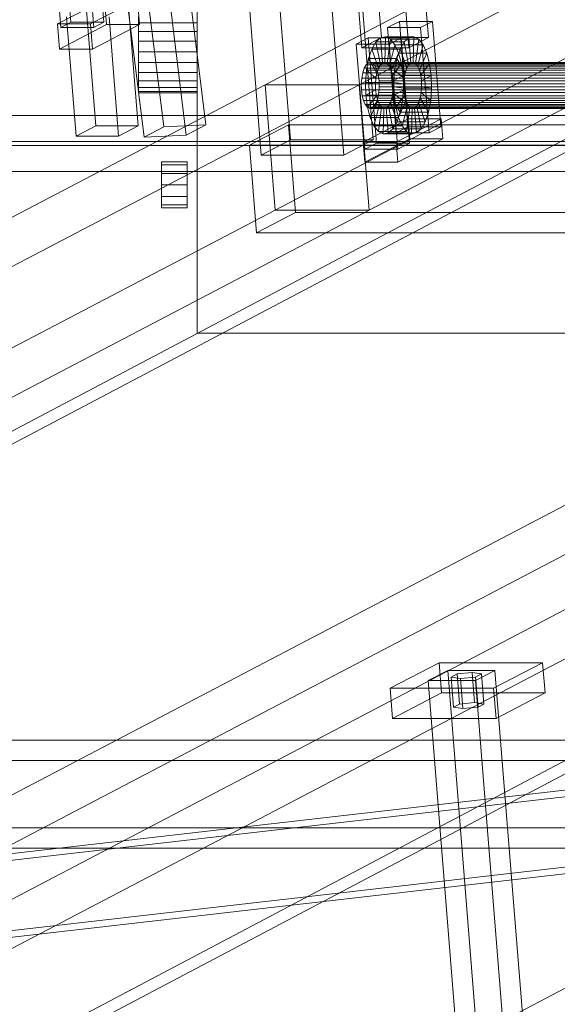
# Model space of a CAD drawing. Header units: millimetres. Extents: x -4738 to 65662, y -68080 to 6847.
# Tile 64 of 256: x -2279 to -2069, y -34942 to -34557. Entities that reach past the tile are written whole.
import ezdxf

# ---------------------------------------------------------------- set-up
doc = ezdxf.new("R2010")
doc.units = ezdxf.units.MM
for name, color, linetype, lineweight in [('COTAS_O', 1, 'Continuous', 0), ('frontal_C10', 7, 'Continuous', 0), ('frontal_dosificador', 7, 'Continuous', 0)]:
    doc.layers.add(name, color=color, linetype=linetype, lineweight=lineweight)
doc.dimstyles.new('R19_100', dxfattribs={"dimtxt": 250, "dimasz": 150, "dimexe": 150, "dimexo": 80, "dimgap": 100, "dimtad": 1, "dimtih": 1, "dimtoh": 1, "dimdsep": 46, "dimcen": 0.09, "dimadec": 0, "dimazin": 0, "dimtfac": 1, "dimtdec": 4, "dimtofl": 0, "dimtmove": 0, "dimatfit": 3, "dimfxl": 1, "dimtolj": 1, "dimtzin": 0, "dimarcsym": 0})

# ---------------------------------------------------------------- blocks, each defined once
blk = doc.blocks.new('DIM_R30_50')
at = {"layer": 'COTAS_O'}
for p, q in [((-1850, -34900), (-1850, -35600)), ((-150, -34900), (-150, -35600)), ((-1850, -35600), (-1700, -35555)), ((-150, -35600), (-300, -35555)), ((-150, -35600), (-1850, -35600)), ((-1850, -35600), (-1700, -35645)), ((-150, -35600), (-300, -35645))]:
    blk.add_line(p, q, dxfattribs=at)
blk.add_text('1700 O', height=250, rotation=180, dxfattribs=at).set_placement((-1000, -35700))

msp = doc.modelspace()

# ---------------------------------------------------------------- linework, layer by layer
at = {"layer": 'frontal_C10'}
for p, q in [((-4449.639, -35862.156), (-440.917, -33746.29)), ((19.331, -33746.29), (-3989.39, -35862.156)), ((-440.523, -33751.187), (-4449.244, -35867.053)), ((-3988.995, -35867.053), (19.726, -33751.187)), ((-1724.153, -34342.312), (-2183.533, -34582.885)), ((-2146.713, -34582.885), (-1687.333, -34342.312)), ((-2179.616, -34631.87), (-1720.236, -34391.297)), ((-2142.796, -34631.87), (-1683.416, -34391.297)), ((-2188.415, -34418.227), (-2173.531, -34604.37)), ((-2141.313, -34604.37), (-2156.197, -34418.227)), ((-2149.705, -34418.867), (-2138.066, -34564.429)), ((-2119.656, -34564.429), (-2131.295, -34418.867)), ((-2185.015, -34610.384), (-2199.899, -34424.242)), ((-2152.798, -34610.384), (-2167.682, -34424.242)), ((-2145.723, -34568.439), (-2157.362, -34422.876)), ((-2138.952, -34422.876), (-2127.313, -34568.439)), ((-2263.3, -34560.434), (-2267.06, -34513.409)), ((-2263.232, -34511.404), (-2259.472, -34558.43)), ((-2254.173, -34513.409), (-2250.413, -34560.434)), ((-2246.585, -34558.43), (-2250.345, -34511.404)), ((-2230.638, -34538.474), (-2223.133, -34599.301)), ((-2206.647, -34598.488), (-2214.152, -34537.66)), ((-2230.79, -34603.312), (-2238.295, -34542.484)), ((-2214.303, -34602.498), (-2221.808, -34541.67)), ((-2246.23, -34549.453), (-2264.605, -34559.076)), ((-2253.43, -34552.26), (-2249.702, -34598.894)), ((-2251.718, -34559.076), (-2233.343, -34549.453)), ((-2246.23, -34549.453), (-2245.447, -34559.25)), ((-2233.133, -34598.894), (-2236.861, -34552.26)), ((-2232.56, -34559.25), (-2233.343, -34549.453)), ((-2257.358, -34602.903), (-2261.087, -34556.27)), ((-2240.789, -34602.903), (-2244.518, -34556.27)), ((-2264.605, -34559.076), (-2251.718, -34559.076)), ((-2263.822, -34568.873), (-2264.605, -34559.076)), ((-2263.822, -34568.873), (-2245.447, -34559.25)), ((-2263.3, -34560.434), (-2259.472, -34558.43)), ((-2250.413, -34560.434), (-2263.3, -34560.434)), ((-2259.472, -34558.43), (-2246.585, -34558.43)), ((-2251.718, -34559.076), (-2250.935, -34568.873)), ((-2232.56, -34559.25), (-2250.935, -34568.873)), ((-2246.585, -34558.43), (-2250.413, -34560.434)), ((-2245.447, -34559.25), (-2232.56, -34559.25)), ((-2131.024, -34558.105), (-2135.618, -34560.51)), ((-2135.618, -34560.51), (-2122.731, -34560.51)), ((-2132.328, -34601.658), (-2135.618, -34560.51)), ((-2118.137, -34558.105), (-2131.024, -34558.105)), ((-2131.024, -34558.105), (-2127.734, -34599.252)), ((-2122.731, -34560.51), (-2118.137, -34558.105)), ((-2122.731, -34560.51), (-2119.441, -34601.658)), ((-2114.847, -34599.252), (-2118.137, -34558.105)), ((-2143.274, -34564.52), (-2147.868, -34566.926)), ((-2145.723, -34568.439), (-2138.066, -34564.429)), ((-2130.387, -34564.52), (-2143.274, -34564.52)), ((-2143.274, -34564.52), (-2139.984, -34605.667)), ((-2138.369, -34564.474), (-2140.201, -34566.095)), ((-2136.436, -34564.123), (-2138.369, -34564.474)), ((-2138.369, -34564.474), (-2137.586, -34574.271)), ((-2127.323, -34564.474), (-2138.369, -34564.474)), ((-2138.066, -34564.429), (-2119.656, -34564.429)), ((-2136.436, -34564.123), (-2136.67, -34574.105)), ((-2134.533, -34565.064), (-2136.436, -34564.123)), ((-2125.39, -34564.123), (-2136.436, -34564.123)), ((-2134.981, -34566.926), (-2130.387, -34564.52)), ((-2127.097, -34605.667), (-2130.387, -34564.52)), ((-2129.155, -34566.095), (-2127.323, -34564.474)), ((-2127.323, -34564.474), (-2125.39, -34564.123)), ((-2126.54, -34574.271), (-2127.323, -34564.474)), ((-2119.656, -34564.429), (-2127.313, -34568.439)), ((-2125.624, -34574.105), (-2125.39, -34564.123)), ((-2125.39, -34564.123), (-2123.487, -34565.064)), ((-2147.868, -34566.926), (-2134.981, -34566.926)), ((-2144.578, -34608.073), (-2147.868, -34566.926)), ((-2140.201, -34566.095), (-2141.806, -34568.873)), ((-2140.201, -34566.095), (-2138.453, -34575.039)), ((-2129.155, -34566.095), (-2140.201, -34566.095)), ((-2134.533, -34565.064), (-2135.769, -34574.551)), ((-2134.981, -34566.926), (-2131.691, -34608.073)), ((-2132.79, -34567.233), (-2134.943, -34575.578)), ((-2132.79, -34567.233), (-2134.533, -34565.064)), ((-2123.487, -34565.064), (-2134.533, -34565.064)), ((-2131.326, -34570.483), (-2132.79, -34567.233)), ((-2121.744, -34567.233), (-2132.79, -34567.233)), ((-2130.76, -34568.873), (-2129.155, -34566.095)), ((-2127.407, -34575.039), (-2129.155, -34566.095)), ((-2124.723, -34574.551), (-2123.487, -34565.064)), ((-2123.897, -34575.578), (-2121.744, -34567.233)), ((-2123.487, -34565.064), (-2121.744, -34567.233)), ((-2121.744, -34567.233), (-2120.28, -34570.483)), ((-2250.935, -34568.873), (-2263.822, -34568.873)), ((-2127.313, -34568.439), (-2145.723, -34568.439)), ((-2141.806, -34568.873), (-2143.076, -34572.62)), ((-2141.806, -34568.873), (-2139.214, -34576.355)), ((-2130.76, -34568.873), (-2141.806, -34568.873)), ((-2131.326, -34570.483), (-2134.249, -34577.117)), ((-2132.03, -34572.62), (-2130.76, -34568.873)), ((-2130.24, -34574.592), (-2131.326, -34570.483)), ((-2120.28, -34570.483), (-2131.326, -34570.483)), ((-2128.168, -34576.355), (-2130.76, -34568.873)), ((-2123.203, -34577.117), (-2120.28, -34570.483)), ((-2120.28, -34570.483), (-2119.194, -34574.592)), ((-2143.976, -34575.039), (-2144.737, -34576.355)), ((-2143.109, -34574.271), (-2143.976, -34575.039)), ((-1333.939, -34575.039), (-2143.976, -34575.039)), ((-2143.076, -34572.62), (-2143.924, -34577.08)), ((-2142.193, -34574.105), (-2143.109, -34574.271)), ((-1333.071, -34574.271), (-2143.109, -34574.271)), ((-2143.076, -34572.62), (-2139.815, -34578.13)), ((-2132.03, -34572.62), (-2143.076, -34572.62)), ((-2141.292, -34574.551), (-2142.193, -34574.105)), ((-1332.155, -34574.105), (-2142.193, -34574.105)), ((-2140.466, -34575.578), (-2141.292, -34574.551)), ((-1331.254, -34574.551), (-2141.292, -34574.551)), ((-2139.772, -34577.117), (-2140.466, -34575.578)), ((-1330.428, -34575.578), (-2140.466, -34575.578)), ((-2139.214, -34576.355), (-2138.453, -34575.039)), ((-2138.453, -34575.039), (-2137.586, -34574.271)), ((-2138.453, -34575.039), (-2127.407, -34575.039)), ((-2137.586, -34574.271), (-2136.67, -34574.105)), ((-2137.586, -34574.271), (-2126.54, -34574.271)), ((-2136.67, -34574.105), (-2135.769, -34574.551)), ((-2136.67, -34574.105), (-2125.624, -34574.105)), ((-2135.769, -34574.551), (-2134.943, -34575.578)), ((-2135.769, -34574.551), (-2124.723, -34574.551)), ((-2134.943, -34575.578), (-2134.249, -34577.117)), ((-2134.943, -34575.578), (-2123.897, -34575.578)), ((-2130.24, -34574.592), (-2133.735, -34579.064)), ((-2132.878, -34577.08), (-2132.03, -34572.62)), ((-2128.769, -34578.13), (-2132.03, -34572.62)), ((-2129.607, -34579.28), (-2130.24, -34574.592)), ((-2119.194, -34574.592), (-2130.24, -34574.592)), ((-2127.407, -34575.039), (-2128.168, -34576.355)), ((-2126.54, -34574.271), (-2127.407, -34575.039)), ((-2125.624, -34574.105), (-2126.54, -34574.271)), ((-2124.723, -34574.551), (-2125.624, -34574.105)), ((-2123.897, -34575.578), (-2124.723, -34574.551)), ((-2123.203, -34577.117), (-2123.897, -34575.578)), ((-2122.689, -34579.064), (-2119.194, -34574.592)), ((-2119.194, -34574.592), (-2118.561, -34579.28)), ((-2145.338, -34578.13), (-2145.74, -34580.243)), ((-2144.737, -34576.355), (-2145.338, -34578.13)), ((-1335.301, -34578.13), (-2145.338, -34578.13)), ((-1334.699, -34576.355), (-2144.737, -34576.355)), ((-2143.924, -34577.08), (-2144.292, -34581.95)), ((-2143.924, -34577.08), (-2140.217, -34580.243)), ((-2132.878, -34577.08), (-2143.924, -34577.08)), ((-2140.217, -34580.243), (-2139.815, -34578.13)), ((-2139.815, -34578.13), (-2139.214, -34576.355)), ((-2139.815, -34578.13), (-2128.769, -34578.13)), ((-2139.258, -34579.064), (-2139.772, -34577.117)), ((-1329.735, -34577.117), (-2139.772, -34577.117)), ((-2138.958, -34581.284), (-2139.258, -34579.064)), ((-1329.221, -34579.064), (-2139.258, -34579.064)), ((-2139.214, -34576.355), (-2128.168, -34576.355)), ((-2134.249, -34577.117), (-2133.735, -34579.064)), ((-2134.249, -34577.117), (-2123.203, -34577.117)), ((-2133.735, -34579.064), (-2133.435, -34581.284)), ((-2133.735, -34579.064), (-2122.689, -34579.064)), ((-2133.435, -34581.284), (-2129.607, -34579.28)), ((-2133.246, -34581.95), (-2132.878, -34577.08)), ((-2129.171, -34580.243), (-2132.878, -34577.08)), ((-2129.607, -34579.28), (-2118.561, -34579.28)), ((-2129.47, -34584.227), (-2129.607, -34579.28)), ((-2128.769, -34578.13), (-2129.171, -34580.243)), ((-2128.168, -34576.355), (-2128.769, -34578.13)), ((-2122.689, -34579.064), (-2123.203, -34577.117)), ((-2122.389, -34581.284), (-2122.689, -34579.064)), ((-2118.561, -34579.28), (-2122.389, -34581.284)), ((-2118.561, -34579.28), (-2118.424, -34584.227)), ((-2183.533, -34582.885), (-2642.912, -34823.458)), ((-2606.092, -34823.458), (-2146.713, -34582.885)), ((-2183.533, -34582.885), (-2146.713, -34582.885)), ((-2179.616, -34631.87), (-2183.533, -34582.885)), ((-2146.713, -34582.885), (-2142.796, -34631.87)), ((-2145.74, -34580.243), (-2145.914, -34582.549)), ((-2145.914, -34582.549), (-2145.849, -34584.893)), ((-1335.876, -34582.549), (-2145.914, -34582.549)), ((-1335.702, -34580.243), (-2145.74, -34580.243)), ((-2144.292, -34581.95), (-2140.391, -34582.549)), ((-2133.246, -34581.95), (-2144.292, -34581.95)), ((-2144.292, -34581.95), (-2144.154, -34586.898)), ((-2140.391, -34582.549), (-2140.217, -34580.243)), ((-2140.391, -34582.549), (-2129.345, -34582.549)), ((-2140.326, -34584.893), (-2140.391, -34582.549)), ((-2140.217, -34580.243), (-2129.171, -34580.243)), ((-2139.067, -34585.935), (-2138.893, -34583.628)), ((-2138.893, -34583.628), (-2138.958, -34581.284)), ((-2138.958, -34581.284), (-1328.921, -34581.284)), ((-1328.856, -34583.628), (-2138.893, -34583.628)), ((-2133.37, -34583.628), (-2133.544, -34585.935)), ((-2122.389, -34581.284), (-2133.435, -34581.284)), ((-2133.435, -34581.284), (-2133.37, -34583.628)), ((-2129.47, -34584.227), (-2133.37, -34583.628)), ((-2133.37, -34583.628), (-2122.324, -34583.628)), ((-2129.345, -34582.549), (-2133.246, -34581.95)), ((-2133.108, -34586.898), (-2133.246, -34581.95)), ((-2129.171, -34580.243), (-2129.345, -34582.549)), ((-2129.345, -34582.549), (-2129.28, -34584.893)), ((-2122.498, -34585.935), (-2122.324, -34583.628)), ((-2122.324, -34583.628), (-2122.389, -34581.284)), ((-2122.324, -34583.628), (-2118.424, -34584.227)), ((-2145.849, -34584.893), (-2145.549, -34587.114)), ((-1335.811, -34584.893), (-2145.849, -34584.893)), ((-2145.549, -34587.114), (-2145.035, -34589.06)), ((-1335.512, -34587.114), (-2145.549, -34587.114)), ((-2144.154, -34586.898), (-2140.326, -34584.893)), ((-2133.108, -34586.898), (-2144.154, -34586.898)), ((-2144.154, -34586.898), (-2143.521, -34591.586)), ((-2143.521, -34591.586), (-2140.026, -34587.114)), ((-2140.326, -34584.893), (-2129.28, -34584.893)), ((-2140.026, -34587.114), (-2140.326, -34584.893)), ((-2140.026, -34587.114), (-2128.98, -34587.114)), ((-2139.512, -34589.06), (-2140.026, -34587.114)), ((-2139.469, -34588.048), (-2139.067, -34585.935)), ((-1329.03, -34585.935), (-2139.067, -34585.935)), ((-2133.544, -34585.935), (-2133.946, -34588.048)), ((-2129.837, -34589.097), (-2133.544, -34585.935)), ((-2133.544, -34585.935), (-2122.498, -34585.935)), ((-2129.28, -34584.893), (-2133.108, -34586.898)), ((-2132.475, -34591.586), (-2133.108, -34586.898)), ((-2128.98, -34587.114), (-2132.475, -34591.586)), ((-2129.837, -34589.097), (-2129.47, -34584.227)), ((-2118.424, -34584.227), (-2129.47, -34584.227)), ((-2129.28, -34584.893), (-2128.98, -34587.114)), ((-2128.98, -34587.114), (-2128.466, -34589.06)), ((-2122.9, -34588.048), (-2122.498, -34585.935)), ((-2122.498, -34585.935), (-2118.791, -34589.097)), ((-2118.424, -34584.227), (-2118.791, -34589.097)), ((-2145.035, -34589.06), (-2144.341, -34590.599)), ((-1334.997, -34589.06), (-2145.035, -34589.06)), ((-2144.341, -34590.599), (-2143.516, -34591.627)), ((-1334.304, -34590.599), (-2144.341, -34590.599)), ((-2142.436, -34595.695), (-2139.512, -34589.06)), ((-2141.699, -34591.906), (-2140.831, -34591.139)), ((-2140.971, -34598.944), (-2138.818, -34590.599)), ((-2140.831, -34591.139), (-2140.07, -34589.823)), ((-1330.793, -34591.139), (-2140.831, -34591.139)), ((-2140.07, -34589.823), (-2139.469, -34588.048)), ((-1330.033, -34589.823), (-2140.07, -34589.823)), ((-2139.512, -34589.06), (-2128.466, -34589.06)), ((-2138.818, -34590.599), (-2139.512, -34589.06)), ((-1329.431, -34588.048), (-2139.469, -34588.048)), ((-2138.818, -34590.599), (-2127.772, -34590.599)), ((-2137.993, -34591.627), (-2138.818, -34590.599)), ((-2135.308, -34591.139), (-2136.176, -34591.906)), ((-2134.547, -34589.823), (-2135.308, -34591.139)), ((-2133.56, -34600.083), (-2135.308, -34591.139)), ((-2135.308, -34591.139), (-2124.262, -34591.139)), ((-2133.946, -34588.048), (-2134.547, -34589.823)), ((-2131.955, -34597.305), (-2134.547, -34589.823)), ((-2134.547, -34589.823), (-2123.501, -34589.823)), ((-2130.685, -34593.558), (-2133.946, -34588.048)), ((-2133.946, -34588.048), (-2122.9, -34588.048)), ((-2128.466, -34589.06), (-2131.39, -34595.695)), ((-2130.685, -34593.558), (-2129.837, -34589.097)), ((-2127.772, -34590.599), (-2129.925, -34598.944)), ((-2118.791, -34589.097), (-2129.837, -34589.097)), ((-2128.466, -34589.06), (-2127.772, -34590.599)), ((-2127.772, -34590.599), (-2126.947, -34591.627)), ((-2125.13, -34591.906), (-2124.262, -34591.139)), ((-2124.262, -34591.139), (-2123.501, -34589.823)), ((-2124.262, -34591.139), (-2122.514, -34600.083)), ((-2123.501, -34589.823), (-2122.9, -34588.048)), ((-2123.501, -34589.823), (-2120.909, -34597.305)), ((-2122.9, -34588.048), (-2119.639, -34593.558)), ((-2118.791, -34589.097), (-2119.639, -34593.558)), ((-1973.258, -34594.827), (-2755.681, -34594.827)), ((-2132.475, -34591.586), (-2143.521, -34591.586)), ((-2143.521, -34591.586), (-2142.436, -34595.695)), ((-2143.516, -34591.627), (-2142.614, -34592.073)), ((-1333.478, -34591.627), (-2143.516, -34591.627)), ((-2142.614, -34592.073), (-2141.699, -34591.906)), ((-1332.577, -34592.073), (-2142.614, -34592.073)), ((-1331.661, -34591.906), (-2141.699, -34591.906)), ((-2139.228, -34601.114), (-2137.993, -34591.627)), ((-2137.993, -34591.627), (-2126.947, -34591.627)), ((-2137.091, -34592.073), (-2137.993, -34591.627)), ((-2137.326, -34602.055), (-2137.091, -34592.073)), ((-2136.176, -34591.906), (-2137.091, -34592.073)), ((-2137.091, -34592.073), (-2126.045, -34592.073)), ((-2135.392, -34601.703), (-2136.176, -34591.906)), ((-2136.176, -34591.906), (-2125.13, -34591.906)), ((-2131.39, -34595.695), (-2132.475, -34591.586)), ((-2131.955, -34597.305), (-2130.685, -34593.558)), ((-2119.639, -34593.558), (-2130.685, -34593.558)), ((-2126.947, -34591.627), (-2128.182, -34601.114)), ((-2126.947, -34591.627), (-2126.045, -34592.073)), ((-2126.045, -34592.073), (-2126.28, -34602.055)), ((-2126.045, -34592.073), (-2125.13, -34591.906)), ((-2125.13, -34591.906), (-2124.346, -34601.703)), ((-2119.639, -34593.558), (-2120.909, -34597.305)), ((-2257.358, -34602.903), (-2249.702, -34598.894)), ((-2249.702, -34598.894), (-2233.133, -34598.894)), ((-2233.133, -34598.894), (-2240.789, -34602.903)), ((-2223.133, -34599.301), (-2206.647, -34598.488)), ((-2206.647, -34598.488), (-2214.303, -34602.498)), ((-2174.31, -34598.469), (-2189.622, -34606.488)), ((-1345.862, -34598.469), (-2174.31, -34598.469)), ((-2174.31, -34598.469), (-2171.568, -34632.759)), ((-2127.586, -34596.112), (-2145.196, -34605.334)), ((-2131.39, -34595.695), (-2142.436, -34595.695)), ((-2142.436, -34595.695), (-2140.971, -34598.944)), ((-2129.925, -34598.944), (-2140.971, -34598.944)), ((-2140.971, -34598.944), (-2139.228, -34601.114)), ((-2133.56, -34600.083), (-2131.955, -34597.305)), ((-2132.309, -34605.334), (-2114.699, -34596.112)), ((-2120.909, -34597.305), (-2131.955, -34597.305)), ((-2129.925, -34598.944), (-2131.39, -34595.695)), ((-2128.182, -34601.114), (-2129.925, -34598.944)), ((-2114.699, -34596.112), (-2127.586, -34596.112)), ((-2127.586, -34596.112), (-2126.96, -34603.95)), ((-2120.909, -34597.305), (-2122.514, -34600.083)), ((-2114.073, -34603.95), (-2114.699, -34596.112)), ((-2240.789, -34602.903), (-2257.358, -34602.903)), ((-2230.79, -34603.312), (-2223.133, -34599.301)), ((-2214.303, -34602.498), (-2230.79, -34603.312)), ((-2128.182, -34601.114), (-2139.228, -34601.114)), ((-2139.228, -34601.114), (-2137.326, -34602.055)), ((-2137.326, -34602.055), (-2135.392, -34601.703)), ((-2126.28, -34602.055), (-2137.326, -34602.055)), ((-2135.392, -34601.703), (-2133.56, -34600.083)), ((-2124.346, -34601.703), (-2135.392, -34601.703)), ((-2122.514, -34600.083), (-2133.56, -34600.083)), ((-2132.328, -34601.658), (-2127.734, -34599.252)), ((-2119.441, -34601.658), (-2132.328, -34601.658)), ((-2126.28, -34602.055), (-2128.182, -34601.114)), ((-2127.734, -34599.252), (-2114.847, -34599.252)), ((-2124.346, -34601.703), (-2126.28, -34602.055)), ((-2122.514, -34600.083), (-2124.346, -34601.703)), ((-2114.847, -34599.252), (-2119.441, -34601.658)), ((-2775.128, -34605.011), (-1992.705, -34605.011)), ((-2754.741, -34606.583), (-1972.318, -34606.583)), ((-2189.622, -34606.488), (-1361.175, -34606.488)), ((-2186.88, -34640.778), (-2189.622, -34606.488)), ((-2185.015, -34610.384), (-2173.531, -34604.37)), ((-2173.531, -34604.37), (-2141.313, -34604.37)), ((-2141.313, -34604.37), (-2152.798, -34610.384)), ((-2145.196, -34605.334), (-2132.309, -34605.334)), ((-2144.569, -34613.172), (-2145.196, -34605.334)), ((-2144.578, -34608.073), (-2139.984, -34605.667)), ((-2144.569, -34613.172), (-2126.96, -34603.95)), ((-2139.984, -34605.667), (-2127.097, -34605.667)), ((-2132.309, -34605.334), (-2131.682, -34613.172)), ((-2127.097, -34605.667), (-2131.691, -34608.073)), ((-2114.073, -34603.95), (-2131.682, -34613.172)), ((-2126.96, -34603.95), (-2114.073, -34603.95)), ((-2152.798, -34610.384), (-2185.015, -34610.384)), ((-2131.691, -34608.073), (-2144.578, -34608.073)), ((-2131.682, -34613.172), (-2144.569, -34613.172)), ((-1991.765, -34616.767), (-2774.188, -34616.767)), ((-2638.995, -34872.442), (-2179.616, -34631.87)), ((-2602.175, -34872.442), (-2142.796, -34631.87)), ((-2186.88, -34640.778), (-2171.568, -34632.759)), ((-2142.796, -34631.87), (-2179.616, -34631.87)), ((-2171.568, -34632.759), (-1343.12, -34632.759)), ((-1358.433, -34640.778), (-2186.88, -34640.778)), ((-1865.777, -34642.213), (-2325.156, -34882.786)), ((-2288.336, -34882.786), (-1828.957, -34642.213)), ((-2322.023, -34921.974), (-1862.643, -34681.401)), ((-2285.203, -34921.974), (-1825.823, -34681.401)), ((-2115.542, -34808.795), (-2134.683, -34818.819)), ((-2075.04, -34808.795), (-2115.542, -34808.795)), ((-2115.542, -34808.795), (-2114.602, -34820.552)), ((-2094.181, -34818.819), (-2075.04, -34808.795)), ((-2074.1, -34820.552), (-2075.04, -34808.795)), ((-2112.079, -34811.802), (-2119.736, -34815.812)), ((-2093.67, -34811.802), (-2112.079, -34811.802)), ((-2112.079, -34811.802), (-2100.203, -34960.334)), ((-2110.793, -34814.409), (-2108.496, -34813.206)), ((-2107.159, -34815.01), (-2110.793, -34814.409)), ((-2109.853, -34826.165), (-2110.793, -34814.409)), ((-2108.496, -34813.206), (-2102.565, -34812.604)), ((-2107.556, -34824.962), (-2108.496, -34813.206)), ((-2101.227, -34814.409), (-2107.159, -34815.01)), ((-2102.565, -34812.604), (-2098.93, -34813.206)), ((-2101.625, -34824.361), (-2102.565, -34812.604)), ((-2101.326, -34815.812), (-2093.67, -34811.802)), ((-2098.93, -34813.206), (-2101.227, -34814.409)), ((-2100.287, -34826.165), (-2101.227, -34814.409)), ((-2097.99, -34824.962), (-2098.93, -34813.206)), ((-2081.793, -34960.334), (-2093.67, -34811.802)), ((-2119.736, -34815.812), (-2101.326, -34815.812)), ((-2107.859, -34964.344), (-2119.736, -34815.812)), ((-2107.159, -34815.01), (-2106.219, -34826.766)), ((-2101.326, -34815.812), (-2089.449, -34964.344)), ((-2134.683, -34818.819), (-2094.181, -34818.819)), ((-2133.743, -34830.575), (-2134.683, -34818.819)), ((-2133.743, -34830.575), (-2114.602, -34820.552)), ((-2114.602, -34820.552), (-2074.1, -34820.552)), ((-2094.181, -34818.819), (-2093.241, -34830.575)), ((-2074.1, -34820.552), (-2093.241, -34830.575)), ((-1851.284, -34823.458), (-2310.664, -35064.03)), ((-2107.556, -34824.962), (-2109.853, -34826.165)), ((-2109.853, -34826.165), (-2106.219, -34826.766)), ((-2101.625, -34824.361), (-2107.556, -34824.962)), ((-2106.219, -34826.766), (-2100.287, -34826.165)), ((-2097.99, -34824.962), (-2101.625, -34824.361)), ((-2100.287, -34826.165), (-2097.99, -34824.962)), ((-1842.685, -34832.965), (-2316.948, -34887.395)), ((-2293.936, -34887.395), (-1819.672, -34832.965)), ((-2093.241, -34830.575), (-2133.743, -34830.575)), ((-1805.242, -34839.042), (-2633.689, -34839.042)), ((-2649.002, -34847.061), (-1820.554, -34847.061)), ((-2316.423, -34917.365), (-1842.16, -34862.935)), ((-2293.411, -34917.365), (-1819.147, -34862.935)), ((-2630.947, -34873.331), (-1802.5, -34873.331)), ((-1817.812, -34881.351), (-2646.26, -34881.351))]:
    msp.add_line(p, q, dxfattribs=at)
at = {"layer": 'frontal_dosificador'}
for p, q in [((-2210, -34680), (-2210, -34330)), ((-2233, -34558.686), (-2233, -34556.144)), ((-2210, -34558.686), (-2210, -34556.144)), ((-2233, -34562), (-2233, -34558.686)), ((-2233, -34558.686), (-2210, -34558.686)), ((-2210, -34562), (-2210, -34558.686)), ((-2233, -34565.859), (-2233, -34562)), ((-2233, -34562), (-2210, -34562)), ((-2210, -34565.859), (-2210, -34562)), ((-2233, -34570), (-2233, -34565.859)), ((-2233, -34565.859), (-2210, -34565.859)), ((-2210, -34570), (-2210, -34565.859)), ((-2233, -34574.141), (-2233, -34570)), ((-2210, -34570), (-2233, -34570)), ((-2210, -34570), (-2210, -34574.141)), ((-2233, -34574.141), (-2233, -34578)), ((-2233, -34574.141), (-2210, -34574.141)), ((-2210, -34574.141), (-2210, -34578)), ((-2233, -34578), (-2233, -34581.314)), ((-2233, -34578), (-2210, -34578)), ((-2210, -34578), (-2210, -34581.314)), ((-2233, -34581.314), (-2233, -34583.856)), ((-2233, -34581.314), (-2210, -34581.314)), ((-2210, -34581.314), (-2210, -34583.856)), ((-2233, -34583.856), (-2233, -34585.455)), ((-2233, -34583.856), (-2210, -34583.856)), ((-2233, -34585.455), (-2233, -34586)), ((-2233, -34585.455), (-2210, -34585.455)), ((-2233, -34586), (-2210, -34586)), ((-2210, -34583.856), (-2210, -34585.455)), ((-2210, -34585.455), (-2210, -34586)), ((-2224, -34614.206), (-2224, -34613)), ((-2224, -34613), (-2214, -34613)), ((-2224, -34617.5), (-2224, -34614.206)), ((-2224, -34614.206), (-2214, -34614.206)), ((-2214, -34614.206), (-2214, -34613)), ((-2214, -34617.5), (-2214, -34614.206)), ((-2224, -34622), (-2224, -34617.5)), ((-2224, -34617.5), (-2214, -34617.5)), ((-2214, -34622), (-2214, -34617.5)), ((-2224, -34626.5), (-2224, -34622)), ((-2214, -34622), (-2224, -34622)), ((-2214, -34622), (-2214, -34626.5)), ((-2224, -34626.5), (-2224, -34629.794)), ((-2224, -34626.5), (-2214, -34626.5)), ((-2224, -34629.794), (-2224, -34631)), ((-2224, -34629.794), (-2214, -34629.794)), ((-2214, -34626.5), (-2214, -34629.794)), ((-2214, -34629.794), (-2214, -34631)), ((-2224, -34631), (-2214, -34631)), ((-2210, -34680), (-2030, -34680))]:
    msp.add_line(p, q, dxfattribs=at)

# ---------------------------------------------------------------- dimensions: what is measured, and where the dimension line sits
at = {"layer": 'COTAS_O'}
dim = msp.add_aligned_dim(p1=(-150, -34900), p2=(-1850, -34900), distance=700, text='<> O', dimstyle='R19_100', dxfattribs=at)
dim.commit()
dim.dimension.update_dxf_attribs({"geometry": 'DIM_R30_50', "text_midpoint": (-1000, -35600)})

doc.saveas('drawing.dxf')
